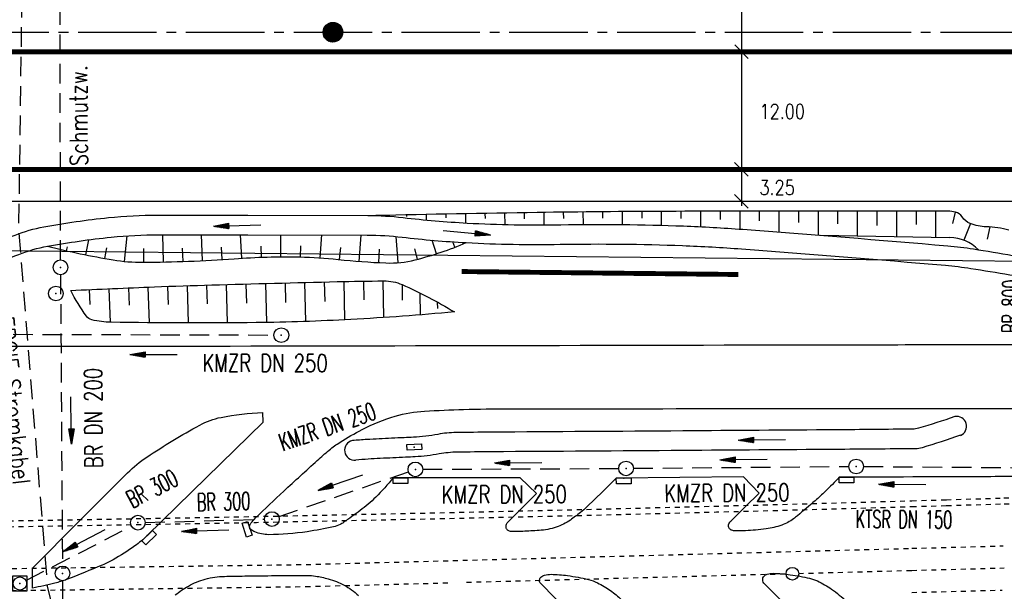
# Model space of a CAD drawing. Extents: x 0 to 1135, y 0 to 420.
# Tile 12 of 77: x 288 to 388, y 157 to 215. Entities that reach past the tile are written whole.
import ezdxf
from ezdxf.enums import TextEntityAlignment as Align

# ---------------------------------------------------------------- set-up
doc = ezdxf.new("R2010")
doc.units = 0
doc.header["$LTSCALE"] = 2
doc.header["$MEASUREMENT"] = 0
for name, pattern in [('ACAD_ISO03W100', [0.5, 0.25, -0.25]), ('ACAD_ISO05W100', [0.5, 0.25, -0.25]), ('ACHSE', [5.5, 4, -0.5, 0.5, -0.5]), ('AUSGEZOGEN', [0]), ('GEMARKBAB', [3.7, 2, -0.5, 0.1, -0.5, 0.1, -0.5]), ('GESTRICH-X2', [1.5, 1, -0.5])]:
    doc.linetypes.add(name, pattern=pattern)
doc.layers.get('0').update_dxf_attribs({"color": 8, "linetype": 'AUSGEZOGEN'})
for name, color, linetype in [('ACHSETOP', 250, 'ACHSE'), ('Bahnachse', 7, 'CONTINUOUS'), ('BOESCHG', 8, 'AUSGEZOGEN'), ('FBRTOP', 8, 'AUSGEZOGEN'), ('GEMARKGRZ', 8, 'GEMARKBAB'), ('Gleisachsen', 7, 'CONTINUOUS'), ('GRENZL-BAB', 7, 'AUSGEZOGEN'), ('HEKT_B', 250, 'CONTINUOUS'), ('KANAL', 200, 'GESTRICH-X2'), ('MULDE', 8, 'AUSGEZOGEN'), ('PFEIL', 200, 'CONTINUOUS'), ('PFEILTOP', 8, 'AUSGEZOGEN'), ('SCHLITZRINNE', 200, 'AUSGEZOGEN'), ('Schmutzw', 30, 'GESTRICH-X2'), ('SCHRIFT', 8, 'AUSGEZOGEN'), ('SCHSYMBOL', 200, 'AUSGEZOGEN'), ('SIGNATUR', 8, 'AUSGEZOGEN'), ('STROMLTG', 8, 'AUSGEZOGEN'), ('TEXTO', 200, 'CONTINUOUS'), ('TUNNEL', 15, 'CONTINUOUS')]:
    doc.layers.add(name, color=color, linetype=linetype)
doc.styles.add('ROMANS', font='romans.shx', dxfattribs={"width": 0.8})

# ---------------------------------------------------------------- blocks, each defined once
blk = doc.blocks.new('30S')
at = {"color": 0}
for p, q in [((-0.75, -0.58), (-0.75, 0)), ((-0.75, 0), (0.75, 0)), ((0.75, 0), (0.75, -0.58)), ((0.75, -0.58), (-0.75, -0.58))]:
    blk.add_line(p, q, dxfattribs=at)
blk.add_point((0, 0), dxfattribs=at)
blk = doc.blocks.new('*X18')
at = {"color": 0}
for p, q in [((212.23, 257.39), (213.24, 258.4)), ((212.24, 257.33), (213.31, 258.4)), ((212.24, 257.47), (213.17, 258.4)), ((212.24, 257.26), (213.37, 258.39)), ((212.24, 257.55), (213.09, 258.39)), ((212.25, 257.2), (213.43, 258.38)), ((212.26, 257.63), (213, 258.37)), ((212.27, 257.14), (213.49, 258.37)), ((212.28, 257.09), (213.55, 258.35)), ((212.29, 257.73), (212.9, 258.35)), ((212.3, 257.04), (213.6, 258.33)), ((212.32, 256.99), (213.65, 258.31)), ((212.34, 257.86), (212.78, 258.29)), ((212.35, 256.94), (213.69, 258.29)), ((212.37, 256.9), (213.74, 258.26)), ((212.4, 256.85), (213.78, 258.24)), ((212.43, 256.81), (213.83, 258.21)), ((212.46, 256.77), (213.86, 258.18)), ((212.49, 256.73), (213.9, 258.14)), ((212.53, 256.7), (213.94, 258.11)), ((212.56, 256.66), (213.97, 258.07)), ((212.6, 256.63), (214.01, 258.03)), ((212.64, 256.6), (214.04, 257.99)), ((212.68, 256.57), (214.07, 257.95)), ((212.73, 256.54), (214.09, 257.91)), ((212.77, 256.52), (214.12, 257.86)), ((212.82, 256.49), (214.14, 257.82)), ((212.87, 256.47), (214.16, 257.77)), ((212.92, 256.45), (214.18, 257.72)), ((212.97, 256.44), (214.2, 257.66)), ((213.03, 256.42), (214.21, 257.6)), ((213.09, 256.41), (214.22, 257.54)), ((213.16, 256.41), (214.23, 257.48)), ((213.22, 256.4), (214.23, 257.41)), ((213.3, 256.41), (214.23, 257.34)), ((213.38, 256.41), (214.22, 257.26)), ((213.46, 256.43), (214.2, 257.17)), ((213.56, 256.46), (214.18, 257.07)), ((213.69, 256.51), (214.12, 256.95))]:
    blk.add_line(p, q, dxfattribs=at)
blk = doc.blocks.new('SRMAST2')
at = {"color": 0}
blk.add_circle((0, 0), 0.999, dxfattribs=at)
blk.add_point((0, 0), dxfattribs=at)
blk.add_blockref('*X18', (-213.23, -257.4))
blk = doc.blocks.new('30')
at = {"color": 0}
for p, q in [((-0.75, -0.29), (-0.75, 0.29)), ((-0.75, 0.29), (0.75, 0.29)), ((0.75, 0.29), (0.75, -0.29)), ((0.75, -0.29), (-0.75, -0.29))]:
    blk.add_line(p, q, dxfattribs=at)
blk.add_point((0, 0), dxfattribs=at)
blk = doc.blocks.new('GST')
at = {"color": 0}
blk.add_circle((0, 0), 0.75, dxfattribs=at)
blk.add_point((0, 0), dxfattribs=at)
blk = doc.blocks.new('10')
blk.add_blockref('GST', (0, 0))
blk = doc.blocks.new('20')
blk.add_lwpolyline([(-0.75, -0.75), (0.75, -0.75), (0.75, 0.75), (-0.75, 0.75)], close=True)
blk.add_circle((0, 0), 0.676)
blk.add_point((0, 0))
blk = doc.blocks.new('PFEIL2')
at = {"color": 0}
for p, q in [((0.88, 0), (-2.4, -0.01)), ((0.88, -0.27), (0.88, 0.28)), ((0.88, 0.28), (2.43, 0.01)), ((0.91, 0.27), (0.88, 0.26)), ((0.97, 0.26), (0.88, 0.25)), ((1.02, 0.25), (0.88, 0.23)), ((1.07, 0.24), (0.88, 0.21)), ((1.13, 0.23), (0.88, 0.19)), ((1.18, 0.22), (0.88, 0.17)), ((1.24, 0.21), (0.88, 0.15)), ((1.29, 0.21), (0.88, 0.14)), ((1.34, 0.2), (0.88, 0.12)), ((1.4, 0.19), (0.88, 0.1)), ((1.45, 0.18), (0.88, 0.08)), ((1.51, 0.17), (0.88, 0.06)), ((1.56, 0.16), (0.88, 0.04)), ((1.61, 0.15), (0.88, 0.02)), ((1.67, 0.14), (0.88, 0.01)), ((1.72, 0.13), (0.88, -0.01)), ((1.78, 0.12), (0.88, -0.03)), ((1.83, 0.11), (0.88, -0.05)), ((1.88, 0.1), (0.88, -0.07)), ((1.94, 0.09), (0.88, -0.09)), ((2.05, 0.08), (0.88, -0.12)), ((1.99, 0.08), (0.88, -0.11)), ((2.1, 0.07), (0.88, -0.14)), ((2.15, 0.06), (0.88, -0.16)), ((2.21, 0.05), (0.88, -0.18)), ((2.26, 0.04), (0.88, -0.2)), ((2.32, 0.03), (0.88, -0.22)), ((2.37, 0.02), (0.88, -0.23)), ((2.42, 0.01), (0.88, -0.25)), ((2.43, 0.01), (0.88, -0.27))]:
    blk.add_line(p, q, dxfattribs=at)

msp = doc.modelspace()

# ---------------------------------------------------------------- linework, layer by layer
msp.add_line((361.44, 231.88), (361.43, 196.43))
at = {"layer": 'ACHSETOP'}
msp.add_lwpolyline([(25, 214.13), (194.74, 214.13), (394.75, 214.13), (444.74, 214.13), (469.74, 214.13), (494.74, 214.13), (519.75, 214.13), (544.74, 214.13), (569.74, 214.13), (594.74, 214.13), (599.25, 214.13), (619.75, 214.24), (644.74, 214.65), (669.73, 215.38), (694.71, 216.43), (719.67, 217.79), (744.62, 219.47), (769.54, 221.46)], dxfattribs=at)
at = {"layer": 'Bahnachse', "linetype": 'ACAD_ISO05W100'}
for points in [[(333.38, 158.01), (365.98, 158.88)], [(367.28, 158.91), (378.82, 159.22)], [(378.82, 159.22), (388.23, 159.47)], [(267.9, 156.9), (316.96, 157.57), (331.48, 157.95)]]:
    msp.add_lwpolyline(points, dxfattribs=at)
at = {"layer": 'Bahnachse', "linetype": 'Continuous'}
msp.add_circle((366.63, 158.88), 0.65, dxfattribs=at)
at = {"layer": 'BOESCHG'}
for p, q in [((325.25, 195.45), (325.25, 195.37)), ((327.25, 195.49), (327.26, 195.33)), ((329.25, 195.53), (329.26, 194.97)), ((331.25, 195.57), (331.26, 195.19)), ((333.25, 195.61), (333.27, 194.67)), ((335.25, 195.65), (335.26, 195.11)), ((337.25, 195.68), (337.27, 194.51)), ((339.25, 195.71), (339.26, 195.09)), ((341.25, 195.74), (341.27, 194.47)), ((343.25, 195.77), (343.26, 195.13)), ((345.25, 195.79), (345.26, 194.51)), ((347.25, 195.81), (347.25, 195.16)), ((349.25, 195.83), (349.26, 194.51)), ((351.25, 195.84), (351.25, 195.16)), ((353.25, 195.85), (353.25, 194.43)), ((355.25, 195.86), (355.25, 195.11)), ((357.25, 195.86), (357.25, 194.29)), ((359.25, 195.87), (359.25, 195.02)), ((361.25, 195.87), (361.25, 194.05)), ((363.25, 195.88), (363.25, 194.89)), ((365.25, 195.88), (365.25, 193.74)), ((367.25, 195.88), (367.25, 194.73)), ((369.25, 195.88), (369.25, 193.43)), ((371.25, 195.88), (371.25, 194.58)), ((373.25, 195.88), (373.25, 193.35)), ((375.25, 195.88), (375.25, 194.41)), ((377.25, 195.87), (377.24, 193.28)), ((379.25, 195.87), (379.25, 194.52)), ((381.25, 195.87), (381.24, 193.22)), ((383.24, 195.77), (382.97, 194.61)), ((384.81, 194.6), (384.13, 192.92)), ((386.77, 194.26), (386.51, 193.01)), ((294.51, 191.42), (294.82, 192.95)), ((298.45, 190.75), (298.72, 193.36)), ((302.45, 190.69), (302.39, 193.46)), ((306.44, 190.83), (306.31, 193.46)), ((310.44, 191.07), (310.29, 193.45)), ((314.43, 191.21), (314.42, 193.44)), ((318.43, 191.1), (318.59, 193.44)), ((322.42, 190.75), (322.62, 193.43)), ((326.41, 190.62), (326.19, 193.28)), ((369.48, 193.41), (382.7, 193.19)), ((292.55, 191.84), (292.64, 192.24)), ((296.47, 191.05), (296.66, 192.12)), ((300.45, 190.66), (300.44, 192.05)), ((304.45, 190.74), (304.4, 192.1)), ((308.44, 190.94), (308.36, 192.2)), ((312.43, 191.17), (312.4, 192.31)), ((316.43, 191.19), (316.46, 192.32)), ((320.42, 190.93), (320.55, 192.18)), ((324.41, 190.62), (324.48, 192.01)), ((328.38, 190.97), (328.1, 192.04)), ((330.3, 191.52), (329.85, 192.91)), ((332.18, 192.19), (331.97, 192.75)), ((297.04, 184.54), (296.89, 187.96)), ((298.96, 186.28), (298.89, 188.04)), ((301.03, 184.49), (300.89, 188.12)), ((302.95, 186.34), (302.89, 188.2)), ((305.01, 184.47), (304.88, 188.27)), ((306.94, 186.4), (306.88, 188.33)), ((308.99, 184.47), (308.88, 188.39)), ((310.94, 186.47), (310.88, 188.44)), ((312.99, 184.52), (312.88, 188.5)), ((314.93, 186.55), (314.88, 188.55)), ((316.98, 184.61), (316.88, 188.6)), ((318.93, 186.67), (318.88, 188.65)), ((320.96, 184.78), (320.88, 188.7)), ((322.91, 186.82), (322.88, 188.74)), ((324.92, 185.02), (324.88, 188.76)), ((326.84, 186.79), (326.82, 188.37)), ((294.96, 186.34), (294.89, 187.87)), ((328.67, 185.29), (328.63, 187.52)), ((330.43, 185.95), (330.41, 186.6))]:
    msp.add_line(p, q, dxfattribs=at)
for points in [[(388.73, 193.92, 0.067897), (386.42, 194.27, -0.094776), (384.78, 194.61, -0.149059), (383.96, 195.28, 0.188476), (383.28, 195.77, 0.059509), (382.49, 195.86, 0.001633), (353.86, 195.85, 0.002719), (340.59, 195.73, 0.002189), (324.1, 195.42)], [(290.61, 192.29, 0.019016), (297.31, 190.9, 0.042908), (300.34, 190.66, 0.01689), (309.67, 191.02, -0.023539), (316.36, 191.2, -0.021192), (320.26, 190.95, 0.016882), (325.15, 190.59, 0.071652), (328.13, 190.9, 0.03871), (333.35, 192.66)], [(332.13, 185.59, -0.00964), (321.56, 184.82, -0.010592), (311.91, 184.5, -0.007027), (297.1, 184.54, -0.052902), (295.14, 184.78, -0.181595), (294.58, 185.16, -0.038808), (292.98, 187.78)], [(383.2, 174.91, -0.011297), (379.51, 173.72, -0.070609), (378.89, 173.63, -0.000219), (371.02, 173.56, -0.000111), (355.45, 173.45, -0.000263), (335.86, 173.32, 0.001455), (332.31, 173.28, 0.043024), (330.44, 173.1, -0.032301), (327.96, 172.8, -0.002799), (327.01, 172.76, 0.001034), (324.45, 172.64, 0.004462), (323.21, 172.57, 0.001527), (321.72, 172.47)], [(383.77, 173, -0.011775), (379.87, 171.73, -0.07062), (379.19, 171.63, -0.000209), (370.94, 171.56, -0.000111), (355.47, 171.45, -0.000262), (335.94, 171.32, 0.00146), (332.43, 171.28, 0.042991), (330.58, 171.1, -0.032234), (328.12, 170.81, -0.002851), (327.16, 170.76, 0.001052), (324.56, 170.64, 0.004457), (323.33, 170.57, 0.001305), (322.06, 170.48)]]:
    msp.add_lwpolyline(points, format="xyb", dxfattribs=at)
at = {"layer": 'BOESCHG', "flags": 128}
msp.add_lwpolyline([(292.98, 187.78, -0.001679), (301.52, 188.15, -0.002455), (307.37, 188.34, -0.001271), (320.17, 188.68, -0.003423), (324.92, 188.76, -0.106614), (326.8, 188.38, -0.033684), (332.13, 185.59)], format="xyb", dxfattribs=at)
at = {"layer": 'BOESCHG'}
for centre, radius, start, end in [((382.63, 189.02), 4.17, 44.3059, 89.0519), ((383.41, 173.93), 1, 291.1224, 102.1653), ((321.94, 171.48), 1.01, 102.5502, 276.4907)]:
    msp.add_arc(centre, radius, start, end, dxfattribs=at)
at = {"layer": 'FBRTOP'}
for p, q in [((312.6, 174.34), (312.57, 175.32)), ((338.83, 168.66), (325.88, 168.68)), ((340.53, 167.07), (338.83, 168.66)), ((361.64, 168.75), (348.66, 168.63)), ((363.24, 167.11), (361.64, 168.75)), ((289.08, 157.42), (289.08, 159.44))]:
    msp.add_line(p, q, dxfattribs=at)
for points in [[(661.14, 179.11, 0.000001), (685.94, 183.77, 0.000098)], [(439.53, 157.45, -0.00093), (440.96, 156.69, -0.001842), (441.68, 156.31, -0.000702), (443.25, 155.45, 0.000895), (444.48, 154.78, 0.031517), (447.68, 153.29, 0.030859), (451.1, 152.2, 0.030259), (454.59, 151.53, 0.030943), (458.06, 151.31, 0.000875), (468.28, 151.29, 0.000286), (499.49, 151.31, 0.000004), (556.36, 151.37, 0.000067)], [(236.69, 148.16, 0.000002), (252.45, 148.08, 0.000002), (263.53, 148.02, 0.00046)], [(700.61, 186.53, -0.000002), (715, 189.24, -0.000023)], [(323.99, 279.88, -0.000006), (352.82, 279.88, -0.000191)], [(303.64, 156.71, -0.040205), (304.98, 157.62, -0.064264), (306.71, 158.33, -0.060613), (308.66, 158.61, -0.00135), (310.74, 158.65, -0.001194), (313.1, 158.68, -0.000767), (315.97, 158.71, -0.00186), (317.16, 158.71, -0.041292), (317.96, 158.64, -0.024887), (319.26, 158.36, -0.05975), (320.88, 157.71, -0.057883), (322.35, 156.66, -0.004199)]]:
    msp.add_lwpolyline(points, format="xyb", dxfattribs=at)
at = {"layer": 'FBRTOP', "const_width": 0.5}
msp.add_lwpolyline([(25, 212.13, -0.000002), (107.24, 212.13, 0.000002), (194.74, 212.13, 0.000001), (294.74, 212.13, -0.000001), (394.75, 212.13, -0.000001), (419.74, 212.13, 0.000001), (444.74, 212.13, 0.000009), (457.24, 212.13, -0.000008), (469.74, 212.13, -0.000012), (482.24, 212.13, 0.000009), (494.74, 212.13, 0.006174), (502.15, 212.18, -0.000007)], format="xyb", dxfattribs=at)
msp.add_lwpolyline([(243.98, 200.13), (394.75, 200.13), (444.74, 200.13), (469.74, 200.13), (494.74, 200.13), (519.75, 200.13), (544.74, 200.13), (569.75, 200.13), (594.74, 200.13), (599.29, 200.13), (619.9, 200.24), (645.06, 200.66), (670.23, 201.39), (695.38, 202.45), (720.52, 203.82), (744.77, 205.44)], dxfattribs=at)
at = {"layer": 'FBRTOP'}
msp.add_lwpolyline([(91.24, 196.88), (194.74, 196.88), (394.75, 196.88), (444.74, 196.88), (469.74, 196.88), (494.74, 196.88), (519.75, 196.88), (544.74, 196.88), (569.75, 196.88), (594.74, 196.88), (599.3, 196.88), (619.93, 196.99), (645.14, 197.41), (670.34, 198.14), (695.54, 199.2), (720.72, 200.57), (744.99, 202.2)], dxfattribs=at)
at = {"layer": 'FBRTOP', "flags": 128}
for points in [[(745.02, 200.74, 0.000677), (724.91, 197.17, 0.00187), (717.63, 195.85, 0.000088), (676.08, 188.1, -0.000511), (668.93, 186.78, -0.000531), (657.86, 184.75, -0.001073), (652.38, 183.76, -0.005679), (651.45, 183.61, -0.002603), (649.41, 183.31, -0.02614), (643.73, 182.79, -0.009144), (627.44, 182.46, -0.000213), (593.66, 182.42, 0.000206), (558.73, 182.38, 0.000034), (481.5, 182.24, -0.000124), (460.3, 182.21, -0.000692), (424.89, 182.21, 0.000599), (383.98, 182.22, 0.000299), (372.28, 182.21, -0.000052), (305.04, 182.07, -0.001027), (269.04, 182.07, 0.001558), (245.31, 182.05, 0.036452), (240.16, 181.66, 0.048455), (236.38, 180.71, 0.061648), (232.89, 178.95, 0.046788), (228.89, 175.69, 0.001575), (224.3, 171.15, -0.001758), (220.18, 167.08, -0.000327), (217.28, 164.24, -0.000696), (215.92, 162.9, -0.033501), (214.71, 161.88, -0.017532), (212.22, 160.17, -0.062009), (208.64, 158.46, -0.071953), (205.27, 157.86, -0.007995), (202.05, 157.8, 0.007386), (198.56, 157.75, 0.003812), (194.99, 157.61, -0.006118), (192.77, 157.54, -0.03208), (190.16, 157.65, -0.018969), (185.79, 158.29, -0.016209), (181.44, 159.24, -0.016093), (177.14, 160.48, -0.007994), (172.31, 162.12, -0.013349), (169.46, 163.23, -0.005712), (165.61, 164.9, -0.013485), (164.01, 165.67, -0.001089), (160.26, 167.61, 0.000916), (155.79, 169.91, 0.000122), (149.05, 173.38, 0.001415), (148.47, 173.67, 0.003178), (147.55, 174.13, 0.000659), (143.11, 176.3, 0.001014), (141.09, 177.28, 0.000664), (138.01, 178.77, 0.006784), (135.4, 179.97, 0.003297), (129.99, 182.34, 0.007739), (124.69, 184.53, 0.006309), (118.13, 187.02, 0.005732), (117.55, 187.22, 0.000345), (107.89, 190.5, 0.011477), (101.47, 192.5, 0.00728), (91.23, 195.29)], [(289.08, 159.44), (293.85, 164.23), (298.77, 169.17, -0.050841), (300.74, 170.78, -0.020449), (306.14, 174.04, -0.076439), (308.32, 174.83, -0.041144), (312.57, 175.32)], [(325.88, 168.68, -0.028983), (324.11, 166.69, -0.036908), (322.52, 165.33, -0.007435), (320.82, 164.11, -0.037193), (320.46, 163.9, -0.060641), (319.79, 163.67, -0.015685), (317.11, 163.17, -0.037232), (313.18, 162.86, -0.102589), (311.77, 163.15, -0.051538), (311.35, 163.39, -0.161042), (311.25, 163.51, -0.133498), (311.24, 163.77, -0.111514), (311.37, 164.05, -0.036295), (311.84, 164.58, -0.006447), (314.72, 167.31, -0.002713), (318.14, 170.43, -0.007805), (319.35, 171.49, -0.036351), (320.47, 172.3, -0.019481), (322.71, 173.59, -0.048089), (326.09, 174.95, -0.057797), (329.08, 175.47, -0.007374), (333.07, 175.64, -0.006407), (337.66, 175.71, -0.000249), (339.64, 175.71, -0.000011), (383.67, 175.74, -0.000456), (400.89, 175.73, -0.000242), (433.27, 175.68)], [(312.6, 174.34), (306.83, 168.69), (300.78, 162.77, -0.039446), (299.51, 161.71, -0.024746), (297.3, 160.3, -0.029481), (296.2, 159.76, -0.009184), (292.55, 158.29, -0.02965), (291.36, 157.92, -0.015887), (289.08, 157.42)], [(431.68, 168.88, 0.000074), (421.59, 168.87, 0.000204), (417.94, 168.86, 0), (408.62, 168.84, 0), (393.61, 168.8, 0.000334), (386.43, 168.78, 0.000159), (371.41, 168.72)], [(348.66, 168.63), (347.28, 167.28), (345.66, 165.71, -0.024067), (345, 165.13, -0.016359), (343.97, 164.36, -0.071759), (342.53, 163.63, -0.064841), (340.78, 163.29, -0.003207), (339.92, 163.24, -0.003455), (339.13, 163.2, -0.005331), (338.36, 163.18, -0.0098), (337.94, 163.19, -0.145182), (337.62, 163.29, -0.160643), (337.43, 163.53, -0.144278), (337.42, 163.85, -0.137961), (337.58, 164.14), (338.91, 165.46), (340.53, 167.07)], [(371.41, 168.72, -0.009953), (369.99, 167.28, -0.014263), (368.95, 166.33, -0.004067), (367.16, 164.8, -0.018255), (366.75, 164.48, -0.068295), (365.54, 163.84, -0.056866), (363.94, 163.45, -0.009139), (362.87, 163.34, -0.009764), (361.85, 163.27, -0.009843), (361.12, 163.25, -0.017018), (360.69, 163.26, -0.107217), (360.39, 163.34, -0.122942), (360.18, 163.53, -0.200546), (360.12, 163.86, -0.150608), (360.33, 164.25), (361.8, 165.7), (363.24, 167.11)], [(343.93, 154.91), (342.39, 156.43), (340.94, 157.87, -0.149707), (340.83, 158.08, -0.121473), (340.84, 158.36, -0.165117), (340.97, 158.54, -0.083998), (341.34, 158.73, -0.077068), (342, 158.82, -0.030325), (343.69, 158.69, -0.024962), (345.81, 158.29, -0.054744), (346.74, 157.95, -0.039818), (348.07, 157.16, -0.042236), (349.18, 156.23), (350.68, 154.74), (352.12, 153.3)], [(366.68, 154.94), (365.07, 156.56), (363.72, 157.92, -0.146979), (363.61, 158.14, -0.115919), (363.62, 158.45, -0.154476), (363.74, 158.64, -0.091527), (364.07, 158.83, -0.086861), (364.69, 158.92, -0.031235), (366.41, 158.78, -0.021719), (368.38, 158.41, -0.050764), (369.19, 158.14, -0.045095), (370.61, 157.32, -0.036612), (372.18, 156.03), (373.7, 154.59), (374.87, 153.48)]]:
    msp.add_lwpolyline(points, format="xyb", dxfattribs=at)
at = {"layer": 'GEMARKGRZ', "const_width": 0.5, "flags": 128}
msp.add_lwpolyline([(332.88, 189.71), (361.11, 189.41)], dxfattribs=at)
at = {"layer": 'Gleisachsen', "linetype": 'ACAD_ISO03W100', "flags": 128}
msp.add_lwpolyline([(25, 157.61), (59.28, 157.69), (64.44, 157.7), (207.95, 158.34), (316.95, 159.82), (378.82, 161.47)], dxfattribs=at)
at = {"layer": 'Gleisachsen', "linetype": 'ACAD_ISO03W100'}
for points in [[(378.82, 161.47), (388.14, 161.72)], [(378.83, 156.97), (388.04, 157.21)]]:
    msp.add_lwpolyline(points, dxfattribs=at)
at = {"layer": 'GRENZL-BAB'}
msp.add_line((54.13, 194.29), (723.99, 187.28), dxfattribs=at)
at = {"layer": 'KANAL'}
for p, q in [((275.1, 183.34), (313.72, 183.23)), ((314.24, 164.71), (327.44, 169.28)), ((328.9, 169.54), (348.89, 169.61)), ((350.4, 169.64), (372.4, 169.82)), ((373.9, 169.82), (390.82, 169.69)), ((300.59, 164.1), (312.78, 164.45)), ((288.45, 158.21), (299.16, 163.73))]:
    msp.add_line(p, q, dxfattribs=at)
at = {"layer": 'MULDE'}
for points in [[(242.03, 195.29, -0.000288), (259.46, 195.27, -0.006872), (260.63, 195.25, -0.040658), (261.18, 195.18, -0.003871), (266.9, 194.02, -0.014875), (271.11, 193.01, 0.01692), (274.81, 192.13, 0.058595), (278.67, 191.81, 0.042306), (283.98, 192.44, 0.043093), (287.29, 193.43, -0.048778), (290.22, 194.27, -0.019567), (296.83, 195.21, -0.026072), (301.84, 195.46), (311.05, 195.45), (323.3, 195.43, -0.028616), (326.89, 195.22, 0.015647), (333.44, 194.66, 0.017606), (343.01, 194.49, -0.013494), (355.5, 194.36, -0.009489), (361.56, 194.02, -0.002742), (382.48, 192.34, -0.01775), (385.11, 192.02, -0.005818), (393.08, 190.66)], [(260.43, 193.25, -0.040486), (260.95, 193.19, -0.00371), (266.48, 192.07, -0.015029), (270.76, 191.04, 0.016699), (274.61, 190.12, 0.05881), (278.71, 189.78, 0.042918), (284.3, 190.45, 0.042303), (287.68, 191.46, -0.048995), (290.61, 192.29, -0.019172), (297.11, 193.22, -0.026072), (301.94, 193.46), (311.04, 193.45), (323.23, 193.43, -0.028612), (326.81, 193.22, 0.015639), (333.35, 192.66, 0.017624), (342.93, 192.49, -0.013528), (355.41, 192.36, -0.00947), (361.45, 192.02, -0.002748), (382.24, 190.35, -0.017745), (384.85, 190.03, -0.005808), (392.76, 188.69)]]:
    msp.add_lwpolyline(points, format="xyb", dxfattribs=at)
at = {"layer": 'SCHLITZRINNE'}
msp.add_lwpolyline([(517.48, 212.59), (519.75, 212.63, -0.000009), (532.25, 212.63, 0.000009), (544.74, 212.63, 0.000011), (557.24, 212.63, -0.000003), (569.74, 212.63, -0.000017), (582.24, 212.63, 0.000005), (594.74, 212.63, 0.000053), (595.15, 212.63, 0.000005), (599.26, 212.63, 0.001234), (606.7, 212.65, 0.000703), (619.76, 212.74, 0.002173), (629.96, 212.86, 0.001495), (644.78, 213.15, 0.001644), (657.03, 213.47, 0.001579), (669.78, 213.88, 0.001584), (682.26, 214.37, 0.001578), (694.78, 214.93, 0.00157), (707.28, 215.57, 0.001571), (719.76, 216.29, 0.001576), (732.25, 217.09, 0.001577), (744.73, 217.97, 0.001582), (757.2, 218.93, 0.001583)], format="xyb", dxfattribs=at)
at = {"layer": 'Schmutzw'}
for p, q in [((291.94, 190.9), (291.78, 265.67)), ((291.93, 189.39), (292.13, 159.66)), ((292.14, 158.16), (292.12, 136.53))]:
    msp.add_line(p, q, dxfattribs=at)
at = {"layer": 'SCHRIFT'}
for p, q in [((362.13, 211.44), (360.74, 212.83)), ((362.13, 199.44), (360.73, 200.83)), ((362.13, 196.19), (360.73, 197.58))]:
    msp.add_line(p, q, dxfattribs=at)
at = {"layer": 'STROMLTG', "linetype": 'GESTRICH-X2', "flags": 128}
msp.add_lwpolyline([(97.55, 167.17), (101.87, 164.94), (106.3, 162.22), (110.74, 159.53), (116.79, 156.63), (121.1, 154.77), (125.28, 153.21), (130.7, 150.64), (135.73, 148.43), (141.25, 145.9), (149.53, 145.97), (156.39, 145.91), (164.01, 145.46), (175.66, 144.69), (184.33, 143.71), (196.04, 142.19), (204.39, 140.29), (209.1, 139.8), (219, 138.82), (230.32, 137.3), (253.18, 134.58), (259.33, 133.9), (265.01, 133.44), (282.76, 132.76), (290.07, 132.3), (292.96, 132.22), (292.67, 149.19), (290.62, 157.61), (287.68, 193.98), (288.2, 231.36), (290.11, 241.17), (294.78, 288.32), (294.82, 294.34), (286.13, 294.38), (286.24, 288.23)], dxfattribs=at)
at = {"layer": 'TUNNEL', "linetype": 'ACAD_ISO03W100'}
for points in [[(378.81, 166.33), (382.35, 166.43), (388.22, 166.61), (394.09, 166.79), (399.96, 166.98), (405.82, 167.18), (411.69, 167.38), (417.56, 167.59), (423.42, 167.8), (429.29, 168.02), (435.16, 168.25), (436.32, 168.3)], [(378.81, 165.73), (382.37, 165.83), (388.24, 166.01), (394.11, 166.19), (399.98, 166.38), (405.84, 166.58), (411.71, 166.78), (417.58, 166.99), (423.45, 167.2), (429.31, 167.42), (435.18, 167.65), (438.08, 167.77)]]:
    msp.add_lwpolyline(points, dxfattribs=at)
at = {"layer": 'TUNNEL', "linetype": 'ACAD_ISO03W100', "flags": 128}
for points in [[(88.65, 162.77), (88.66, 162.77), (94.54, 162.79), (100.42, 162.81), (106.29, 162.82), (112.17, 162.84), (118.05, 162.86), (123.93, 162.88), (129.8, 162.9), (135.68, 162.93), (141.56, 162.95), (147.43, 162.98), (153.31, 163), (159.18, 163.03), (165.06, 163.06), (170.94, 163.09), (179.82, 163.15), (191.57, 163.22), (203.31, 163.31), (215.06, 163.41), (226.8, 163.52), (238.55, 163.64), (250.29, 163.77), (262.04, 163.92), (273.78, 164.08), (285.52, 164.26), (297.27, 164.46), (306.04, 164.61), (311.91, 164.72), (317.78, 164.84), (323.65, 164.96), (329.52, 165.08), (335.39, 165.21), (341.27, 165.34), (347.14, 165.48), (353.01, 165.63), (358.88, 165.78), (364.75, 165.93), (370.61, 166.09), (376.48, 166.26), (378.81, 166.33)], [(89.66, 162.18), (94.54, 162.19), (100.42, 162.21), (106.3, 162.22), (112.17, 162.24), (118.05, 162.26), (123.93, 162.28), (129.8, 162.3), (135.68, 162.33), (141.56, 162.35), (147.43, 162.38), (153.31, 162.4), (159.19, 162.43), (165.06, 162.46), (170.94, 162.49), (179.83, 162.55), (191.57, 162.62), (203.32, 162.71), (215.06, 162.81), (226.81, 162.92), (238.55, 163.04), (250.3, 163.17), (262.04, 163.32), (273.79, 163.48), (285.53, 163.66), (297.28, 163.86), (306.05, 164.01), (311.92, 164.12), (317.79, 164.24), (323.67, 164.36), (329.54, 164.48), (335.41, 164.61), (341.28, 164.74), (347.15, 164.88), (353.02, 165.03), (358.89, 165.18), (364.76, 165.33), (370.63, 165.49), (376.5, 165.66), (378.81, 165.73)]]:
    msp.add_lwpolyline(points, dxfattribs=at)

# ---------------------------------------------------------------- block references
at = {"layer": 'HEKT_B', "rotation": 77.841165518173}
msp.add_blockref('SRMAST2', (319.74, 214.13), dxfattribs=at)
at = {"layer": 'PFEIL'}
for p, rotation in [((301.44, 181.25), 179.8421655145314), ((293.03, 174.53), 270.38726551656), ((338.65, 170.2), 180.2557655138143), ((361.67, 170.53), 180.4948655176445), ((320.51, 168.19), 199.0821655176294), ((377.85, 168), 179.5412655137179), ((294.35, 162.27), 207.2688655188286), ((306.7, 163.28), 181.5545655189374)]:
    msp.add_blockref('PFEIL2', p, dxfattribs=dict(at, rotation=rotation))
at = {"layer": 'PFEILTOP'}
for p, rotation in [((309.97, 194.4), 181.3232398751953), ((333.39, 193.66), 354.496556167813), ((363.53, 172.55), 180.5519546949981)]:
    msp.add_blockref('PFEIL2', p, dxfattribs=dict(at, rotation=rotation))
at = {"layer": 'SCHSYMBOL'}
for name, p, rotation in [('10', (291.93, 190.14), 359.9999655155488), ('10', (291.46, 187.47), 359.9999655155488), ('10', (314.47, 183.22), 359.9999655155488), ('30', (328.04, 171.8), 2.483264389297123), ('GST', (328.15, 169.52), 179.9999655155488), ('10', (349.65, 169.62), 359.9999655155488), ('10', (373.14, 169.82), 359.9999655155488), ('30S', (326.64, 168.67), 359.9269598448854), ('30S', (349.41, 168.64), 0.5313477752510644), ('30S', (372.16, 168.72), 0.2384598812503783), ('10', (299.83, 164.09), 359.9999655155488), ('10', (313.51, 164.46), 359.9999655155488), ('30S', (311.25, 163.51), 288.1295218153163), ('30S', (300.78, 162.77), 44.38455312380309), ('10', (292.14, 158.91), 359.9999655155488), ('20', (287.79, 157.88), 359.9999655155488)]:
    msp.add_blockref(name, p, dxfattribs=dict(at, rotation=rotation))
at = {"layer": 'SIGNATUR'}
for p, rotation in [((311.25, 163.51), 288.1295218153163), ((300.78, 162.77), 44.38455312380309)]:
    msp.add_blockref('30S', p, dxfattribs=dict(at, rotation=rotation))

# ---------------------------------------------------------------- texts
at = {"layer": 'Schmutzw', "style": 'ROMANS', "width": 0.8}
msp.add_text('Schmutzw.', height=1.8, rotation=90.3562, dxfattribs=at).set_placement((294.71, 200.48))
at = {"layer": 'SCHRIFT', "style": 'ROMANS', "width": 0.8}
for s, p in [('12.00', (363.28, 205.29)), ('3.25', (363.27, 197.53))]:
    msp.add_text(s, height=1.5, rotation=0.0924, dxfattribs=at).set_placement(p)
at = {"layer": 'STROMLTG', "style": 'ROMANS', "width": 0.8}
msp.add_text('N-ERGIE Stromkabel', height=1.8, rotation=275.8192, dxfattribs=at).set_placement((285.04, 188))
at = {"layer": 'TEXTO', "style": 'ROMANS'}
for s, rotation, width, p in [('BR 800', 89.5066, 0.6, (389.84, 186.15)), ('KMZR DN 250', 359.8422, 0.75, (312.81, 179.48)), ('BR DN 200', 90.3873, 0.75, (296.19, 174.77)), ('KMZR DN 250', 19.0822, 0.6, (319.46, 173.03)), ('BR 300', 27.2689, 0.6, (301.7, 166.76)), ('KMZR DN 250', 0.2558, 0.75, (337.23, 166.08)), ('KMZR DN 250', 0.4949, 0.75, (359.96, 166.23)), ('BR 300', 1.5546, 0.6, (308.6, 165.34)), ('KTSR DN 150', 359.5413, 0.6, (378.01, 163.53))]:
    msp.add_text(s, height=1.8, rotation=rotation, dxfattribs=dict(at, width=width)).set_placement(p, align=Align.CENTER)

doc.saveas('drawing.dxf')
